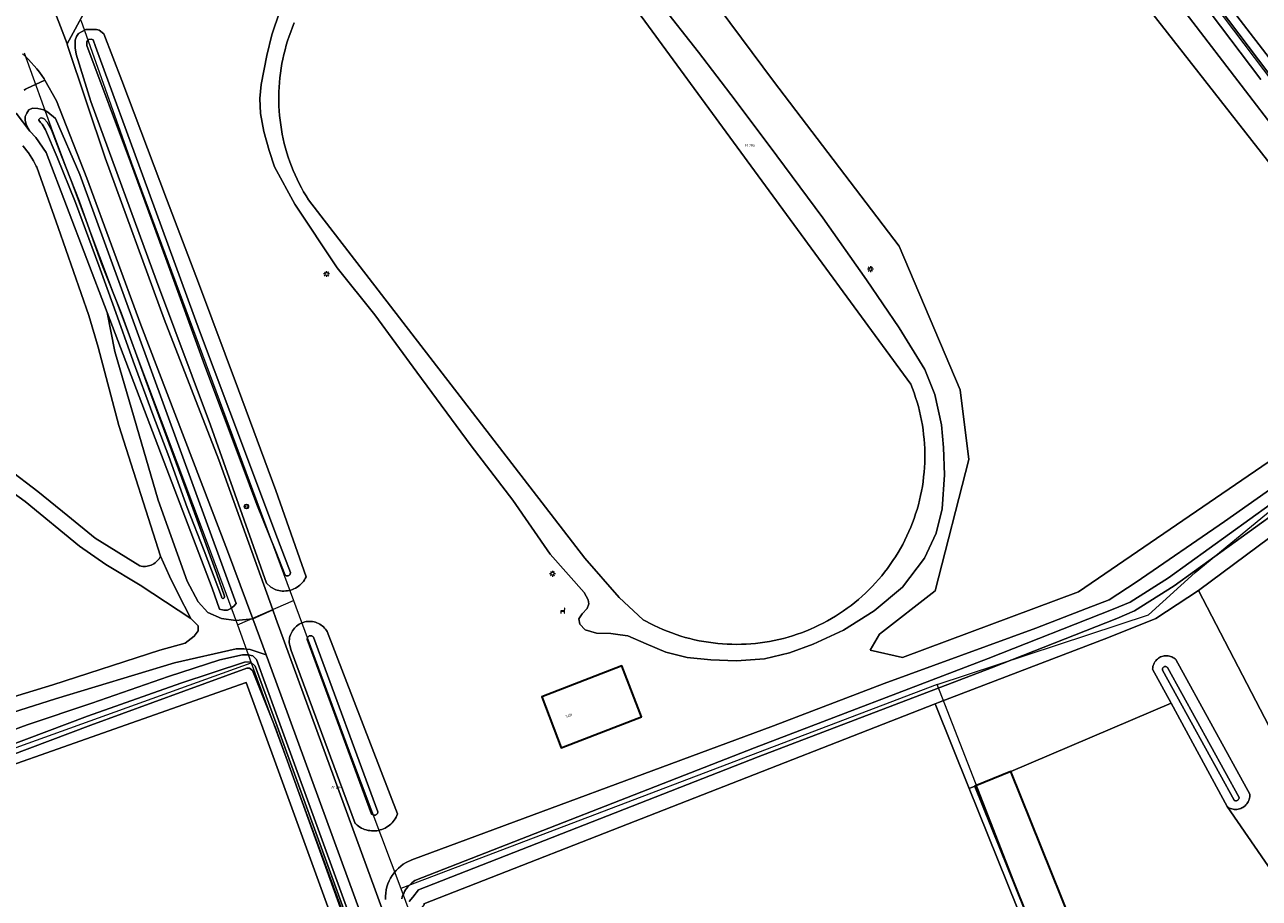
# Model space of a CAD drawing. Header units: metres. Extents: x 250001 to 257773, y 598992 to 609118.
# Tile 148 of 256: x 252966 to 253132, y 600734 to 600852. Entities that reach past the tile are written whole.
import ezdxf
from ezdxf.enums import TextEntityAlignment as Align
from ezdxf.lldxf.tags import DXFTag

# ---------------------------------------------------------------- set-up
doc = ezdxf.new("R2010")
doc.units = ezdxf.units.M
for name, color, linetype, lineweight in [('B-WE-GR-BOS_LOOF-GV', 252, 'Continuous', 13), ('B-WE-GR-BOUWLAND-GV', 252, 'Continuous', 13), ('B-WE-GR-GRAS-GV', 252, 'Continuous', 13), ('B-WE-GR-GROENVOORZIENING-GV', 252, 'Continuous', 18), ('B-WE-IE-MEUBILAIR_WEGMEUBILAIR-S', 7, 'Continuous', 25), ('B-WE-KG-GRENS_PERCEEL-G', 150, 'KG-PERCEEL', 18), ('B-WE-KG-GRENS_PERCEEL-S', 150, 'Continuous', 25), ('B-WE-KL-ET_LS_OV_LICHTMAST-S', 252, 'Continuous', 25), ('B-WE-OG-BEBOUWING-GV', 1, 'Continuous', 35), ('B-WE-OG-BEBOUWING-T18', 7, 'Continuous', 18), ('B-WE-OG-TERREIN_ERF-GV', 7, 'Continuous', 18), ('B-WE-OG-WATER-GV', 252, 'Continuous', 18), ('B-WE-OG-WATER_SLOOT-GV', 252, 'Continuous', 18), ('B-WE-VH-ONVERHARD-GV', 252, 'Continuous', 18), ('B-WE-VH-VERHARDING_GESLOTEN-GV', 252, 'Continuous', 18), ('B-WE-VH-VERHARDING_OPEN-GV', 252, 'Continuous', 18), ('B-WE-VW-VERKEERSTEKEN_BORD-S', 252, 'Continuous', 25), ('B-WE-VW-VERKEERSTEKEN_DRAAGCONSTRUCTIE-S', 252, 'Continuous', 25), ('X-XX-AL-REFERENTIE-G', 7, 'Continuous', 18)]:
    doc.layers.add(name, color=color, linetype=linetype, lineweight=lineweight)
doc.styles.add('NLCS-ISO', font='NLCS-ISO.ttf')
doc.styles.add('NLCS-ISO-ANNOTATIEF-T18', font='NLCS-ISO.ttf', dxfattribs={"height": 1.8})
doc.styles.get("Standard").update_dxf_attribs({"font": 'NLCS-ISO.ttf'})
tags = doc.linetypes.add('KG-PERCEEL', pattern='A,5.5,-2,["P",Standard,S=1.8,R=0,X=-0.5,Y=-0.9],-2,5.5,-2,[5,NLCS.SHX,S=0.75,R=0,X=0,Y=0],-2', length=19).pattern_tags.tags
tags[6] = DXFTag(74, 10)

# ---------------------------------------------------------------- blocks, each defined once
blk = doc.blocks.new('SKG-PERCEELNUMMER-SO')
at = {"style": 'NLCS-ISO', "oblique": 10, "flags": 1}
blk.add_attdef('GEMEENTECODE', text='', height=1.8, dxfattribs=at).set_placement((0, 2.55), align=Align.MIDDLE_CENTER)
at = {"style": 'NLCS-ISO', "oblique": 10}
blk.add_attdef('SECTIE', text='', height=1.8, dxfattribs=at).set_placement((-0.5, 0), align=Align.MIDDLE_RIGHT)
blk.add_attdef('PERCEELNUMMER', text='', height=1.8, dxfattribs=at).set_placement((0.5, 0), align=Align.MIDDLE_LEFT)
blk = doc.blocks.new('BS2021-132-Xref-KAD-20210617')
at = {"layer": 'B-WE-KG-GRENS_PERCEEL-G', "flags": 128}
for points in [[(253231.97, 600865.489), (253159.13, 600811.274), (253077.082, 600919.77)], [(252973.738, 600852.416), (252980.57, 600833.123), (253002.376, 600774.279)], [(252966.114, 600847.997), (252969.922, 600837.427), (252990.898, 600781.696), (252994.824, 600771.01)], [(253089.1, 600762.984), (253117.546, 600772.36), (253123.846, 600778.041), (253134.22, 600786.562), (253156.202, 600802.247), (253163.05, 600806.09)], [(252994.824, 600771.01), (253002.376, 600774.279)], [(253002.376, 600774.279), (253010.21, 600753.142), (253016.829, 600735.494)], [(252994.824, 600771.01), (252996.7, 600765.904)], [(252934.962, 600743.651), (252996.7, 600765.904)], [(252996.7, 600765.904), (253009.406, 600731.312), (253023.726, 600691.69)], [(253089.1, 600762.984), (253016.829, 600735.494)], [(253109.72, 600710), (253089.1, 600762.984)], [(253016.829, 600735.494), (253018.428, 600731.229), (253032.704, 600692.254), (253036.47, 600682.12)]]:
    blk.add_lwpolyline(points, dxfattribs=at)
at = {"layer": 'B-WE-KG-GRENS_PERCEEL-S', "xscale": 0.2, "yscale": 0.2, "zscale": 0.2}
for p, values in [((253063.626, 600835.529), {'PERCEELNUMMER': '196', 'SECTIE': 'M'}), ((253007.965, 600749.135), {'PERCEELNUMMER': '264', 'SECTIE': 'M'})]:
    blk.add_blockref('SKG-PERCEELNUMMER-SO', p, dxfattribs=at).add_auto_attribs(values)
blk = doc.blocks.new('SIE-WEG_VERKEERSBORD-SO')
at = {"color": 0, "linetype": 'ByBlock', "lineweight": 18}
blk.add_lwpolyline([(-1.125, -1.125), (1.125, -1.125), (1.125, 1.125), (-1.125, 1.125)], close=True, dxfattribs=at)
at = {"color": 0, "linetype": 'ByBlock', "lineweight": 18, "style": 'NLCS-ISO'}
blk.add_text('vb', height=1.5, dxfattribs=at).set_placement((0, 0), align=Align.MIDDLE_CENTER)
blk = doc.blocks.new('SIE-WEG_PAAL_VERKEERSBORD-SO')
at = {"color": 0, "linetype": 'ByBlock', "lineweight": 18}
blk.add_circle((0, 0), 1.5, dxfattribs=at)
at = {"color": 0, "linetype": 'ByBlock', "lineweight": 18, "style": 'NLCS-ISO'}
blk.add_text('vb', height=1.5, dxfattribs=at).set_placement((0, 0.13), align=Align.MIDDLE_CENTER)
blk = doc.blocks.new('SKL-ET_OV_LICHTMAST-SO')
at = {"color": 0, "linetype": 'ByBlock', "lineweight": 18}
for points in [[(-1.25, 0), (-2, 0)], [(-1.41, 1.41), (-0.88, 0.88)], [(0, 2), (0, 1.25)], [(0.88, 0.88), (1.41, 1.41)], [(2, 0), (1.25, 0)], [(-1.41, -1.41), (-0.88, -0.88)], [(0, -1.25), (0, -2)], [(0.88, -0.88), (1.41, -1.41)]]:
    blk.add_lwpolyline(points, dxfattribs=at)
blk.add_circle((0, 0), 1, dxfattribs=at)
blk = doc.blocks.new('SIE-WEG_ZITBANK-SO')
at = {"color": 0, "linetype": 'ByBlock', "lineweight": 18}
blk.add_lwpolyline([(-0.91, -1.63), (-0.91, -0.2), (1.09, -0.2), (1.09, -1.63), (1.29, -1.63), (1.29, -0.21), (1.54, 1.78), (1.33, 1.78), (1.11, 0), (-1.11, 0), (-1.11, -1.63)], close=True, dxfattribs=at)
blk = doc.blocks.new('BS2021-132-Xref-BGT-GRIJS-20210617-aangepast')
at = {"layer": 'B-WE-GR-BOS_LOOF-GV', "flags": 128}
blk.add_lwpolyline([(253152.566, 600809.252), (253072.886, 600911.013), (253016.623, 600878.217), (253014.427, 600876.058), (253015.028, 600873.565), (253017.492, 600870.745), (253039.354, 600881.443), (253067.026, 600844.196), (253083.942, 600821.969), (253092.173, 600802.616), (253093.337, 600793.276), (253088.832, 600775.587), (253081.317, 600769.742), (253080.055, 600767.576), (253084.4, 600766.606), (253108.113, 600775.422), (253151.285, 600804.909), (253153.48, 600807.067)], close=True, dxfattribs=at)
for points in [[(252963.939, 600792.015), (252967.925, 600788.966), (252972, 600785.667), (252975.669, 600782.667), (252981.666, 600778.943), (252981.684, 600778.938), (252981.876, 600778.896), (252982.069, 600778.87), (252982.265, 600778.859), (252982.461, 600778.864), (252982.655, 600778.886), (252982.847, 600778.923), (252983.036, 600778.976), (252983.22, 600779.043), (252983.397, 600779.126), (252983.567, 600779.223), (252983.729, 600779.334), (252983.881, 600779.457), (252984.022, 600779.592), (252984.152, 600779.738), (252984.27, 600779.895), (252984.374, 600780.06), (252984.465, 600780.234), (252978.836, 600797.826), (252976.07, 600808.367), (252974.792, 600812.617), (252970.7, 600824.506), (252967.8, 600832.587), (252967.734, 600832.733), (252967.552, 600833.105), (252967.356, 600833.469), (252967.147, 600833.826), (252966.924, 600834.175), (252966.687, 600834.514), (252966.437, 600834.845), (252966.175, 600835.165), (252965.901, 600835.475)], [(252958.858, 600759.563), (252969.948, 600762.913), (252984.381, 600767.572), (252987.773, 600768.522), (252988.997, 600769.483), (252989.524, 600770.181), (252989.553, 600770.884), (252988.541, 600771.867), (252981.712, 600776.345), (252977.089, 600779.105), (252973.551, 600781.583), (252966.236, 600787.607), (252960.379, 600791.783)], [(253156.923, 600712.826), (253124.304, 600775.608), (253118.544, 600771.843), (253112.151, 600769.296), (253089.269, 600760.541), (253088.799, 600760.357), (253093.393, 600748.956), (253094.17, 600749.299), (253099.02, 600751.249), (253120.587, 600760.458), (253118.109, 600765.033), (253118.121, 600765.204), (253118.149, 600765.374), (253118.193, 600765.54), (253118.252, 600765.702), (253118.326, 600765.857), (253118.413, 600766.005), (253118.515, 600766.144), (253118.628, 600766.273), (253118.753, 600766.391), (253118.889, 600766.497), (253119.034, 600766.589), (253119.187, 600766.668), (253119.346, 600766.732), (253119.511, 600766.782), (253119.679, 600766.815), (253119.85, 600766.833), (253120.022, 600766.835), (253120.194, 600766.821), (253120.363, 600766.791), (253120.529, 600766.745), (253120.69, 600766.685), (253120.844, 600766.609), (253120.991, 600766.52), (253121.129, 600766.417), (253121.23, 600766.328), (253131.183, 600748.204), (253131.188, 600748.029), (253131.178, 600747.855), (253131.152, 600747.682), (253131.11, 600747.512), (253131.053, 600747.347), (253130.981, 600747.188), (253130.894, 600747.036), (253130.795, 600746.892), (253130.682, 600746.758), (253130.558, 600746.635), (253130.423, 600746.524), (253130.278, 600746.426), (253130.125, 600746.341), (253129.965, 600746.271), (253129.799, 600746.215), (253129.629, 600746.175), (253129.456, 600746.151), (253129.281, 600746.142), (253129.106, 600746.15), (253128.933, 600746.173), (253128.763, 600746.212), (253128.597, 600746.267), (253128.436, 600746.337), (253128.283, 600746.421), (253128.136, 600746.52), (253142.483, 600725.778)]]:
    blk.add_lwpolyline(points, dxfattribs=at)
at = {"layer": 'B-WE-GR-BOUWLAND-GV', "flags": 128}
blk.add_lwpolyline([(253141.671, 600966.316), (253132.06, 600960.133), (253119.916, 600952.303), (253108.819, 600945.162), (253095.783, 600936.81), (253084.579, 600929.668), (253075.755, 600923.609), (253077.777, 600921.161), (253079.587, 600918.97), (253079.791, 600918.699), (253118.323, 600867.454), (253160.415, 600812.78)], dxfattribs=at)
at = {"layer": 'B-WE-GR-GRAS-GV', "flags": 128}
for points in [[(253217.251, 600728.96), (253162.535, 600804.018), (253124.304, 600775.608), (253156.923, 600712.826), (253156.753, 600712.191), (253158.618, 600711.49), (253170.048, 600714.442), (253181.789, 600717.238), (253201.228, 600723.143), (253217.828, 600728.126)], [(253093.393, 600748.956), (253088.799, 600760.357), (253019.933, 600733.442), (253019.962, 600733.36), (253019.636, 600732.884), (253019.826, 600731.177), (253034.835, 600689.343), (253036.828, 600684.951), (253037.792, 600682.827), (253056.617, 600690.134), (253108.915, 600710.433)]]:
    blk.add_lwpolyline(points, close=True, dxfattribs=at)
blk.add_lwpolyline([(252990.647, 600671.638), (252988.316, 600677.925), (252985.026, 600676.729), (252984.545, 600678.123), (252984.11, 600679.861), (252983.674, 600682.608), (252986.649, 600683.5), (252984.057, 600691.737), (252976.492, 600715.17), (253004.847, 600723.634), (253007.003, 600717.284), (253010.013, 600718.102), (253012.208, 600718.699), (253000, 600752.289), (252996.026, 600763.224), (252938.169, 600742.884), (252937.79, 600742.246), (252937.623, 600738.677), (252937.428, 600715.888), (252937.178, 600690.651), (252936.644, 600654.763)], dxfattribs=at)
at = {"layer": 'B-WE-GR-GROENVOORZIENING-GV', "flags": 128}
for points in [[(252967.013, 600861.949), (252971.872, 600849.208), (252974.375, 600853.734)], [(252974.375, 600853.734), (252971.872, 600849.208), (252971.957, 600848.986), (252977.018, 600833.87), (252984.969, 600812.133), (252992.31, 600793.211), (252999.581, 600773.034), (253000, 600771.872), (253013.399, 600735.309), (253030.555, 600688.165)], [(253014.766, 600734.041), (253014.766, 600734.467), (253014.8, 600734.891), (253014.867, 600735.312), (253014.966, 600735.726), (253015.098, 600736.131), (253015.261, 600736.524), (253015.454, 600736.904), (253015.677, 600737.267), (253015.927, 600737.611), (253016.203, 600737.936), (253016.504, 600738.237), (253016.828, 600738.514), (253017.172, 600738.764), (253017.535, 600738.987), (253018.307, 600739.345), (253067.017, 600757.386), (253081.922, 600763.079), (253102.372, 600770.538), (253109.215, 600773.18), (253112.247, 600774.345), (253115.902, 600776.755), (253127.8, 600784.915), (253155.717, 600804.579)], [(253141.715, 600828.423), (253105.344, 600875.852)], [(253051.788, 600854.618), (253056.952, 600848.084), (253061.87, 600841.647), (253067.496, 600834.148), (253073.665, 600825.767), (253079.57, 600817.423), (253083.961, 600810.996), (253087.405, 600805.384), (253088.763, 600801.983), (253089.647, 600797.905), (253089.925, 600794.85), (253090.091, 600791.205), (253089.748, 600786.619), (253088.936, 600783.322), (253087.354, 600779.99), (253084.405, 600776.067), (253080.611, 600772.878), (253076.483, 600770.271), (253072.383, 600768.394), (253069.182, 600767.222), (253065.812, 600766.411), (253062.068, 600766.142), (253058.6, 600766.302), (253055.413, 600766.59), (253052.542, 600767.308), (253049.867, 600768.436), (253047.416, 600769.507), (253046.38, 600769.65), (253045.141, 600769.81), (253043.195, 600769.877), (253041.667, 600770.336), (253040.964, 600771.093), (253040.829, 600771.82), (253041.243, 600772.476), (253041.939, 600773.218), (253042.151, 600773.83), (253042.08, 600774.376), (253041.516, 600775.339), (253036.944, 600780.526), (253031.931, 600787.772), (253026.328, 600795.109), (253018.977, 600804.988), (253013.326, 600812.709), (253008.248, 600819.042), (253002.541, 600827.634), (252999.836, 600832.672), (252999.108, 600834.868), (252998.373, 600837.428), (252997.945, 600839.853), (252997.828, 600841.836), (252998.037, 600843.745), (252998.778, 600847.649), (252999.477, 600850.438), (253000.535, 600853.598)], [(253000.535, 600853.598), (252999.477, 600850.438), (252998.778, 600847.649), (252998.037, 600843.745), (252997.828, 600841.836), (252997.945, 600839.853), (252998.373, 600837.428), (252999.108, 600834.868), (252999.836, 600832.672), (253002.541, 600827.634), (253008.248, 600819.042), (253013.326, 600812.709), (253018.977, 600804.988), (253026.328, 600795.109), (253031.931, 600787.772), (253036.944, 600780.526), (253041.516, 600775.339), (253042.08, 600774.376), (253042.151, 600773.83), (253041.939, 600773.218), (253041.243, 600772.476), (253040.829, 600771.82), (253040.964, 600771.093), (253041.667, 600770.336), (253043.195, 600769.877), (253045.141, 600769.81), (253046.38, 600769.65), (253047.416, 600769.507), (253049.867, 600768.436), (253052.542, 600767.308), (253055.413, 600766.59), (253058.6, 600766.302), (253062.068, 600766.142), (253065.812, 600766.411), (253069.182, 600767.222), (253072.383, 600768.394), (253076.483, 600770.271), (253080.611, 600772.878), (253084.405, 600776.067), (253087.354, 600779.99), (253088.936, 600783.322), (253089.748, 600786.619), (253090.091, 600791.205), (253089.925, 600794.85), (253089.647, 600797.905), (253088.763, 600801.983), (253087.405, 600805.384), (253083.961, 600810.996), (253079.57, 600817.423), (253073.665, 600825.767), (253067.496, 600834.148), (253061.87, 600841.647), (253056.952, 600848.084), (253051.788, 600854.618)], [(253045.408, 600858.169), (253085.526, 600803.398), (253085.76, 600802.806), (253085.979, 600802.207), (253086.184, 600801.603), (253086.373, 600800.994), (253086.547, 600800.381), (253086.705, 600799.763), (253086.848, 600799.142), (253086.975, 600798.517), (253087.086, 600797.89), (253087.182, 600797.259), (253087.261, 600796.627), (253087.325, 600795.993), (253087.373, 600795.357), (253087.405, 600794.72), (253087.421, 600794.083), (253087.421, 600793.446), (253087.405, 600792.808), (253087.373, 600792.172), (253087.325, 600791.536), (253087.261, 600790.902), (253087.181, 600790.269), (253087.085, 600789.639), (253086.974, 600789.011), (253086.847, 600788.387), (253086.704, 600787.765), (253086.546, 600787.148), (253086.372, 600786.534), (253086.183, 600785.926), (253085.978, 600785.322), (253085.759, 600784.723), (253085.525, 600784.13), (253085.275, 600783.543), (253085.011, 600782.963), (253084.733, 600782.39), (253084.44, 600781.823), (253084.134, 600781.264), (253083.813, 600780.714), (253083.479, 600780.171), (253083.131, 600779.637), (253082.769, 600779.111), (253082.395, 600778.595), (253082.008, 600778.089), (253081.608, 600777.592), (253081.196, 600777.106), (253080.772, 600776.63), (253080.336, 600776.165), (253079.889, 600775.711), (253079.43, 600775.268), (253078.96, 600774.837), (253078.48, 600774.418), (253077.989, 600774.011), (253077.488, 600773.616), (253076.978, 600773.235), (253076.458, 600772.866), (253075.929, 600772.51), (253075.391, 600772.168), (253074.845, 600771.839), (253074.291, 600771.524), (253073.729, 600771.223), (253073.159, 600770.937), (253072.583, 600770.664), (253072, 600770.407), (253071.41, 600770.164), (253070.815, 600769.935), (253070.214, 600769.722), (253069.608, 600769.524), (253068.997, 600769.341), (253068.382, 600769.174), (253067.763, 600769.022), (253067.141, 600768.886), (253066.514, 600768.765), (253065.886, 600768.661), (253065.255, 600768.571), (253064.621, 600768.498), (253063.986, 600768.441), (253063.35, 600768.4), (253062.713, 600768.374), (253062.076, 600768.365), (253061.438, 600768.372), (253060.801, 600768.394), (253060.165, 600768.433), (253059.53, 600768.488), (253058.896, 600768.558), (253058.264, 600768.644), (253057.635, 600768.747), (253057.009, 600768.865), (253056.385, 600768.998), (253055.766, 600769.148), (253055.15, 600769.312), (253054.538, 600769.492), (253053.931, 600769.688), (253053.33, 600769.898), (253052.734, 600770.124), (253052.143, 600770.365), (253051.559, 600770.62), (253050.981, 600770.89), (253050.411, 600771.174), (253049.848, 600771.473), (253049.488, 600771.673), (253046.248, 600774.655), (253041.628, 600779.982), (253004.409, 600828.196), (253004.072, 600828.738), (253003.748, 600829.288), (253003.438, 600829.846), (253003.143, 600830.411), (253002.862, 600830.984), (253002.595, 600831.563), (253002.343, 600832.149), (253002.105, 600832.742), (253001.883, 600833.339), (253001.675, 600833.943), (253001.483, 600834.551), (253001.306, 600835.164), (253001.144, 600835.781), (253000.999, 600836.402), (253000.868, 600837.027), (253000.753, 600837.655), (253000.655, 600838.285), (253000.571, 600838.918), (253000.504, 600839.552), (253000.453, 600840.188), (253000.418, 600840.825), (253000.398, 600841.463), (253000.395, 600842.101), (253000.408, 600842.738), (253000.437, 600843.376), (253000.481, 600844.012), (253000.542, 600844.648), (253000.618, 600845.281), (253000.711, 600845.912), (253000.819, 600846.541), (253000.943, 600847.167), (253001.082, 600847.789), (253001.238, 600848.408), (253001.408, 600849.023), (253001.594, 600849.633), (253001.795, 600850.239), (253002.012, 600850.839), (253002.243, 600851.433), (253002.489, 600852.022)], [(253002.489, 600852.022), (253002.243, 600851.433), (253002.012, 600850.839), (253001.795, 600850.239), (253001.594, 600849.633), (253001.408, 600849.023), (253001.238, 600848.408), (253001.082, 600847.789), (253000.943, 600847.167), (253000.819, 600846.541), (253000.711, 600845.912), (253000.618, 600845.281), (253000.542, 600844.648), (253000.481, 600844.012), (253000.437, 600843.376), (253000.408, 600842.738), (253000.395, 600842.101), (253000.398, 600841.463), (253000.418, 600840.825), (253000.453, 600840.188), (253000.504, 600839.552), (253000.571, 600838.918), (253000.655, 600838.285), (253000.753, 600837.655), (253000.868, 600837.027), (253000.999, 600836.402), (253001.144, 600835.781), (253001.306, 600835.164), (253001.483, 600834.551), (253001.675, 600833.943), (253001.883, 600833.339), (253002.105, 600832.742), (253002.343, 600832.149), (253002.595, 600831.563), (253002.862, 600830.984), (253003.143, 600830.411), (253003.438, 600829.846), (253003.748, 600829.288), (253004.072, 600828.738), (253004.409, 600828.196), (253041.628, 600779.982), (253046.248, 600774.655), (253049.488, 600771.673), (253049.848, 600771.473), (253050.411, 600771.174), (253050.981, 600770.89), (253051.559, 600770.62), (253052.143, 600770.365), (253052.734, 600770.124), (253053.33, 600769.898), (253053.931, 600769.688), (253054.538, 600769.492), (253055.15, 600769.312), (253055.766, 600769.148), (253056.385, 600768.998), (253057.009, 600768.865), (253057.635, 600768.747), (253058.264, 600768.644), (253058.896, 600768.558), (253059.53, 600768.488), (253060.165, 600768.433), (253060.801, 600768.394), (253061.438, 600768.372), (253062.076, 600768.365), (253062.713, 600768.374), (253063.35, 600768.4), (253063.986, 600768.441), (253064.621, 600768.498), (253065.255, 600768.571), (253065.886, 600768.661), (253066.514, 600768.765), (253067.141, 600768.886), (253067.763, 600769.022), (253068.382, 600769.174), (253068.997, 600769.341), (253069.608, 600769.524), (253070.214, 600769.722), (253070.815, 600769.935), (253071.41, 600770.164), (253072, 600770.407), (253072.583, 600770.664), (253073.159, 600770.937), (253073.729, 600771.223), (253074.291, 600771.524), (253074.845, 600771.839), (253075.391, 600772.168), (253075.929, 600772.51), (253076.458, 600772.866), (253076.978, 600773.235), (253077.488, 600773.616), (253077.989, 600774.011), (253078.48, 600774.418), (253078.96, 600774.837), (253079.43, 600775.268), (253079.889, 600775.711), (253080.336, 600776.165), (253080.772, 600776.63), (253081.196, 600777.106), (253081.608, 600777.592), (253082.008, 600778.089), (253082.395, 600778.595), (253082.769, 600779.111), (253083.131, 600779.637), (253083.479, 600780.171), (253083.813, 600780.714), (253084.134, 600781.264), (253084.44, 600781.823), (253084.733, 600782.39), (253085.011, 600782.963), (253085.275, 600783.543), (253085.525, 600784.13), (253085.759, 600784.723), (253085.978, 600785.322), (253086.183, 600785.926), (253086.372, 600786.534), (253086.546, 600787.148), (253086.704, 600787.765), (253086.847, 600788.387), (253086.974, 600789.011), (253087.085, 600789.639), (253087.181, 600790.269), (253087.261, 600790.902), (253087.325, 600791.536), (253087.373, 600792.172), (253087.405, 600792.808), (253087.421, 600793.446), (253087.421, 600794.083), (253087.405, 600794.72), (253087.373, 600795.357), (253087.325, 600795.993), (253087.261, 600796.627), (253087.182, 600797.259), (253087.086, 600797.89), (253086.975, 600798.517), (253086.848, 600799.142), (253086.705, 600799.763), (253086.547, 600800.381), (253086.373, 600800.994), (253086.184, 600801.603), (253085.979, 600802.207), (253085.76, 600802.806), (253085.526, 600803.398), (253045.408, 600858.169)], [(252965.901, 600835.475), (252966.175, 600835.165), (252966.437, 600834.845), (252966.687, 600834.514), (252966.924, 600834.175), (252967.147, 600833.826), (252967.356, 600833.469), (252967.552, 600833.105), (252967.734, 600832.733), (252967.8, 600832.587), (252970.7, 600824.506), (252974.792, 600812.617), (252976.07, 600808.367), (252978.836, 600797.826), (252984.465, 600780.234), (252985.7, 600777.558), (252986.791, 600775.271), (252988.541, 600771.867), (252989.553, 600770.884), (252989.524, 600770.181), (252988.997, 600769.483), (252987.773, 600768.522), (252984.381, 600767.572), (252969.948, 600762.913), (252958.858, 600759.563)], [(252951.04, 600754.937), (252970.336, 600761.05), (252986.335, 600765.9), (252994.67, 600767.755), (252995.712, 600767.746), (252996.55, 600767.671), (252998.69, 600766.939), (252996.884, 600771.824), (252994.602, 600771.601), (252992.677, 600771.844), (252990.848, 600772.676), (252989.523, 600774.115), (252988.074, 600776.893), (252984.155, 600787.784), (252978.32, 600807.803), (252977.282, 600813.056), (252969.084, 600834.6), (252967.685, 600836.584), (252966.854, 600837.475), (252965.038, 600839.893)], [(252966.104, 600842.987), (252966.282, 600843.112), (252966.45, 600843.213), (252968.902, 600844.312), (252968.807, 600844.483), (252968.483, 600844.942), (252968.147, 600845.392), (252967.798, 600845.831), (252967.436, 600846.261), (252967.063, 600846.68), (252966.677, 600847.088), (252966.28, 600847.486), (252965.872, 600847.871)], [(252965.038, 600839.893), (252966.854, 600837.475), (252966.385, 600838.34), (252966.231, 600838.92), (252966.236, 600839.418), (252966.444, 600839.881), (252966.719, 600840.309), (252967.231, 600840.532), (252967.934, 600840.526), (252968.759, 600840.315), (252969.312, 600840.015), (252970.303, 600839.176), (252973.603, 600831.609), (252994.637, 600773.866), (252994.327, 600773.507), (252993.927, 600773.181), (252993.472, 600772.97), (252993.008, 600772.963), (252992.431, 600773.115), (252991.414, 600775.913), (252977.282, 600813.056), (252978.32, 600807.803), (252984.155, 600787.784), (252988.074, 600776.893), (252989.523, 600774.115), (252990.848, 600772.676), (252992.677, 600771.844), (252994.602, 600771.601), (252996.884, 600771.824), (252993.509, 600780.95), (252981.804, 600811.393), (252974.539, 600831.131), (252970.459, 600841.523), (252968.902, 600844.312), (252966.45, 600843.213), (252966.282, 600843.112), (252966.104, 600842.987)], [(252958.702, 600754.676), (252966.49, 600757.545), (252975.219, 600760.451), (252985.552, 600764.057), (252992.473, 600766.264), (252995.516, 600766.952), (252996.264, 600766.946), (252996.909, 600766.804), (252997.388, 600766.314), (253000, 600759.143), (253014.456, 600719.458), (253015.894, 600719.924), (253010.66, 600734.308), (253000, 600763.396), (252998.69, 600766.939), (252996.55, 600767.671), (252995.712, 600767.746), (252994.67, 600767.755), (252986.335, 600765.9), (252970.336, 600761.05), (252951.04, 600754.937)]]:
    blk.add_lwpolyline(points, dxfattribs=at)
for points in [[(253152.566, 600809.252), (253153.48, 600807.067), (253151.285, 600804.909), (253108.113, 600775.422), (253084.4, 600766.606), (253080.055, 600767.576), (253081.317, 600769.742), (253088.832, 600775.587), (253093.337, 600793.276), (253092.173, 600802.616), (253083.942, 600821.969), (253067.026, 600844.196), (253039.354, 600881.443), (253017.492, 600870.745), (253015.028, 600873.565), (253014.427, 600876.058), (253016.623, 600878.217), (253072.886, 600911.013)], [(252979.279, 600844.253), (252985.286, 600828.358), (252989.563, 600817.045), (252994.971, 600802.639), (253000, 600789.098), (253004.082, 600777.44), (253003.973, 600777.234), (253003.85, 600777.037), (253003.713, 600776.848), (253003.564, 600776.669), (253003.403, 600776.501), (253003.231, 600776.345), (253003.048, 600776.2), (253002.856, 600776.068), (253002.656, 600775.95), (253002.448, 600775.846), (253002.233, 600775.757), (253002.012, 600775.682), (253001.787, 600775.623), (253001.558, 600775.579), (253001.327, 600775.552), (253001.095, 600775.54), (253000.862, 600775.544), (253000.63, 600775.564), (253000.4, 600775.6), (253000.173, 600775.652), (253000, 600775.704), (252999.315, 600776.067), (252998.743, 600776.587), (252991.21, 600797.891), (252983.915, 600817.3), (252975.095, 600841.456), (252973.121, 600847.83), (252972.959, 600848.67), (252972.951, 600849.147), (252972.99, 600849.69), (252973.142, 600850.188), (252973.44, 600850.582), (252974.396, 600851.152), (252975.825, 600851.128), (252976.198, 600851.068), (252976.817, 600850.564)], [(253016.405, 600745.533), (253016.315, 600745.315), (253016.211, 600745.103), (253016.093, 600744.898), (253015.962, 600744.702), (253015.817, 600744.515), (253015.66, 600744.339), (253015.492, 600744.173), (253015.312, 600744.02), (253015.123, 600743.878), (253014.924, 600743.751), (253014.718, 600743.636), (253014.504, 600743.536), (253014.283, 600743.451), (253014.058, 600743.381), (253013.828, 600743.326), (253013.595, 600743.286), (253013.36, 600743.263), (253013.124, 600743.256), (253012.888, 600743.264), (253012.653, 600743.289), (253012.42, 600743.33), (253012.191, 600743.386), (253011.966, 600743.457), (253011.746, 600743.544), (253011.533, 600743.645), (253011.327, 600743.76), (253011.129, 600743.889), (253010.94, 600744.032), (253010.762, 600744.186), (253010.672, 600744.273), (253002.082, 600767.542), (253001.867, 600768.198), (253001.834, 600768.405), (253001.817, 600768.613), (253001.816, 600768.821), (253001.831, 600769.03), (253001.861, 600769.236), (253001.908, 600769.44), (253001.97, 600769.639), (253002.047, 600769.834), (253002.138, 600770.021), (253002.244, 600770.201), (253002.363, 600770.373), (253002.495, 600770.535), (253002.639, 600770.686), (253002.794, 600770.826), (253002.959, 600770.954), (253003.134, 600771.068), (253003.317, 600771.169), (253003.507, 600771.256), (253003.703, 600771.327), (253003.904, 600771.384), (253004.109, 600771.425), (253004.316, 600771.45), (253004.524, 600771.459), (253004.733, 600771.453), (253004.941, 600771.43), (253005.146, 600771.391), (253005.348, 600771.337), (253005.545, 600771.268), (253005.736, 600771.184), (253005.92, 600771.085), (253006.096, 600770.973), (253006.263, 600770.847), (253006.42, 600770.709), (253006.565, 600770.56), (253006.699, 600770.4), (253006.82, 600770.229), (253006.896, 600770.107)], [(253049.241, 600758.628), (253038.451, 600754.455), (253035.815, 600761.308), (253046.593, 600765.476)]]:
    blk.add_lwpolyline(points, close=True, dxfattribs=at)
at = {"layer": 'B-WE-OG-BEBOUWING-GV', "flags": 128}
for points in [[(253049.241, 600758.628), (253046.593, 600765.476), (253035.815, 600761.308), (253038.451, 600754.455)], [(253111.25, 600720.83), (253099.02, 600751.249), (253094.17, 600749.299), (253106.4, 600718.88), (253109.26, 600711.78), (253110.03, 600712.09), (253112.28, 600706.5), (253118.22, 600708.73), (253125.8, 600688.51), (253127.85, 600689.26), (253129.81, 600683.93), (253141, 600688.11), (253138.93, 600693.72), (253138.8, 600693.67), (253136.99, 600698.6), (253137.98, 600698.97), (253132.24, 600714.54), (253120.02, 600709.63), (253118.52, 600713.37), (253114.84, 600711.89)]]:
    blk.add_lwpolyline(points, close=True, dxfattribs=at)
at = {"layer": 'B-WE-OG-TERREIN_ERF-GV', "flags": 128}
for points in [[(253142.483, 600725.778), (253128.136, 600746.52), (253120.587, 600760.458), (253099.02, 600751.249), (253111.25, 600720.83), (253114.84, 600711.89), (253118.52, 600713.37), (253120.02, 600709.63), (253132.24, 600714.54), (253137.98, 600698.97)], [(253106.4, 600718.88), (253094.17, 600749.299), (253093.393, 600748.956), (253108.915, 600710.433)]]:
    blk.add_lwpolyline(points, dxfattribs=at)
at = {"layer": 'B-WE-OG-WATER-GV', "flags": 128}
for points in [[(253133.773, 600845.207), (253079.033, 600917.597), (253078.952, 600917.664), (253078.863, 600917.717), (253078.766, 600917.756), (253078.665, 600917.779), (253078.561, 600917.787), (253078.457, 600917.779), (253078.356, 600917.755), (253078.259, 600917.716), (253078.17, 600917.662), (253078.09, 600917.596), (253078.021, 600917.518), (253077.964, 600917.43), (253077.922, 600917.335), (253077.895, 600917.234), (253077.883, 600917.131), (253077.888, 600917.027), (253077.908, 600916.925), (253077.944, 600916.827), (253077.963, 600916.788), (253132.699, 600844.403)], [(253136.669, 600789.159), (253120.252, 600777.328), (253115.068, 600774.068), (253112.778, 600773.097), (253095.931, 600766.449), (253064.483, 600754.448), (253018.736, 600736.577), (253018.523, 600736.43), (253018.32, 600736.271), (253018.127, 600736.099), (253017.945, 600735.915), (253017.775, 600735.721), (253017.617, 600735.516), (253017.473, 600735.302), (253017.341, 600735.08), (253017.224, 600734.85), (253017.122, 600734.613), (253017.034, 600734.37), (253016.961, 600734.122)], [(253017.98, 600733.74), (253018.452, 600734.358), (253019.219, 600735.339), (253064.962, 600753.208), (253096.412, 600765.209), (253113.282, 600771.866), (253115.685, 600772.885), (253120.995, 600776.225), (253137.443, 600788.078)], [(252958.596, 600751.302), (252975.082, 600757.474), (252987.6, 600762.081), (252996.115, 600765.148), (252996.466, 600765.145), (252996.871, 600764.835), (253000, 600756.977), (253013.256, 600720.31), (253013.411, 600720.309), (253013.645, 600720.346), (253000, 600757.855), (252997.225, 600765.447), (252996.595, 600765.996), (252995.793, 600765.974), (252987.193, 600763.15), (252974.63, 600758.693), (252958.163, 600752.528)]]:
    blk.add_lwpolyline(points, dxfattribs=at)
for points in [[(252975.396, 600849.744), (252975.125, 600849.836), (252974.751, 600849.806), (252974.555, 600849.49), (252974.528, 600848.992), (252980.434, 600833.278), (252985.197, 600820.306), (252990.456, 600805.868), (252995.453, 600792.509), (252997.425, 600787.188), (253000, 600780.865), (253001.195, 600777.751), (253001.206, 600777.738), (253001.266, 600777.681), (253001.336, 600777.635), (253001.414, 600777.604), (253001.496, 600777.589), (253001.579, 600777.589), (253001.661, 600777.605), (253001.739, 600777.637), (253001.809, 600777.682), (253001.869, 600777.74), (253001.917, 600777.808), (253001.951, 600777.885), (253001.97, 600777.966), (253001.973, 600778.05), (253000, 600783.19), (252995.776, 600794.444), (252989.737, 600810.589), (252982.24, 600831.076), (252975.728, 600848.834)], [(252968.788, 600839.109), (252968.483, 600839.236), (252968.267, 600839.181), (252968.096, 600839.035), (252968.095, 600838.933), (252968.285, 600838.603), (252968.51, 600838.374), (252968.991, 600837.645), (252970.569, 600833.971), (252972.998, 600827.853), (252976.167, 600819.382), (252978.226, 600813.653), (252980.783, 600806.491), (252983.43, 600799.328), (252985.591, 600793.643), (252988.06, 600786.788), (252990.345, 600780.954), (252992.673, 600774.82), (252992.668, 600774.762), (252992.679, 600774.705), (252992.705, 600774.653), (252992.744, 600774.61), (252992.793, 600774.58), (252992.849, 600774.564), (252992.907, 600774.563), (252992.962, 600774.579), (252993.012, 600774.609), (252993.051, 600774.652), (252993.078, 600774.703), (252993.089, 600774.76), (252993.085, 600774.818), (252993.077, 600774.843), (252992.063, 600777.8), (252987.977, 600789.033), (252982.538, 600803.733), (252979.15, 600812.976), (252976.521, 600819.628), (252973.499, 600828.086), (252971.192, 600834.011), (252969.795, 600837.615), (252969.215, 600838.652)], [(253004.751, 600769.534), (253004.665, 600769.537), (253004.581, 600769.524), (253004.5, 600769.496), (253004.426, 600769.453), (253004.361, 600769.397), (253004.307, 600769.33), (253004.267, 600769.254), (253004.242, 600769.172), (253004.232, 600769.087), (253004.238, 600769.002), (253012.901, 600745.524), (253012.922, 600745.501), (253012.989, 600745.444), (253013.065, 600745.4), (253013.147, 600745.37), (253013.234, 600745.356), (253013.321, 600745.358), (253013.407, 600745.376), (253013.489, 600745.409), (253013.562, 600745.456), (253013.626, 600745.516), (253013.679, 600745.587), (253013.717, 600745.665), (253013.741, 600745.75), (253013.749, 600745.837), (253005.086, 600769.315), (253005.045, 600769.373), (253004.984, 600769.433), (253004.913, 600769.481), (253004.834, 600769.515)], [(253119.885, 600765.373), (253119.805, 600765.38), (253119.726, 600765.37), (253119.65, 600765.345), (253119.581, 600765.305), (253119.521, 600765.252), (253119.473, 600765.189), (253119.438, 600765.117), (253119.418, 600765.039), (253119.414, 600764.959), (253119.426, 600764.88), (253129.073, 600747.381), (253129.094, 600747.369), (253129.17, 600747.334), (253129.252, 600747.315), (253129.335, 600747.312), (253129.418, 600747.324), (253129.497, 600747.352), (253129.57, 600747.394), (253129.632, 600747.45), (253129.684, 600747.516), (253129.722, 600747.591), (253129.744, 600747.672), (253129.751, 600747.755), (253120.104, 600765.254), (253120.095, 600765.264), (253120.033, 600765.314), (253119.962, 600765.351)]]:
    blk.add_lwpolyline(points, close=True, dxfattribs=at)
at = {"layer": 'B-WE-OG-WATER_SLOOT-GV', "flags": 128}
for points in [[(253105.344, 600875.852), (253141.715, 600828.423)], [(253160.415, 600812.78), (253118.323, 600867.454)], [(253132.699, 600844.403), (253077.963, 600916.788), (253077.944, 600916.827), (253077.908, 600916.925), (253077.888, 600917.027), (253077.883, 600917.131), (253077.895, 600917.234), (253077.922, 600917.335), (253077.964, 600917.43), (253078.021, 600917.518), (253078.09, 600917.596), (253078.17, 600917.662), (253078.259, 600917.716), (253078.356, 600917.755), (253078.457, 600917.779), (253078.561, 600917.787), (253078.665, 600917.779), (253078.766, 600917.756), (253078.863, 600917.717), (253078.952, 600917.664), (253079.033, 600917.597), (253133.773, 600845.207)], [(253155.717, 600804.579), (253127.8, 600784.915), (253115.902, 600776.755), (253112.247, 600774.345), (253109.215, 600773.18), (253102.372, 600770.538), (253081.922, 600763.079), (253067.017, 600757.386), (253018.307, 600739.345), (253017.535, 600738.987), (253017.172, 600738.764), (253016.828, 600738.514), (253016.504, 600738.237), (253016.203, 600737.936), (253015.927, 600737.611), (253015.677, 600737.267), (253015.454, 600736.904), (253015.261, 600736.524), (253015.098, 600736.131), (253014.966, 600735.726), (253014.867, 600735.312), (253014.8, 600734.891), (253014.766, 600734.467), (253014.766, 600734.041)], [(253019.933, 600733.442), (253088.799, 600760.357), (253089.269, 600760.541), (253112.151, 600769.296), (253118.544, 600771.843), (253124.304, 600775.608), (253162.535, 600804.018)], [(253137.443, 600788.078), (253120.995, 600776.225), (253115.685, 600772.885), (253113.282, 600771.866), (253096.412, 600765.209), (253064.962, 600753.208), (253019.219, 600735.339), (253018.452, 600734.358), (253017.98, 600733.74)], [(253016.961, 600734.122), (253017.034, 600734.37), (253017.122, 600734.613), (253017.224, 600734.85), (253017.341, 600735.08), (253017.473, 600735.302), (253017.617, 600735.516), (253017.775, 600735.721), (253017.945, 600735.915), (253018.127, 600736.099), (253018.32, 600736.271), (253018.523, 600736.43), (253018.736, 600736.577), (253064.483, 600754.448), (253095.931, 600766.449), (253112.778, 600773.097), (253115.068, 600774.068), (253120.252, 600777.328), (253136.669, 600789.159)], [(252938.169, 600742.884), (252996.026, 600763.224), (253000, 600752.289), (253012.208, 600718.699), (253014.456, 600719.458), (253000, 600759.143), (252997.388, 600766.314), (252996.909, 600766.804), (252996.264, 600766.946), (252995.516, 600766.952), (252992.473, 600766.264), (252985.552, 600764.057), (252975.219, 600760.451), (252966.49, 600757.545), (252958.702, 600754.676)], [(252958.163, 600752.528), (252974.63, 600758.693), (252987.193, 600763.15), (252995.793, 600765.974), (252996.595, 600765.996), (252997.225, 600765.447), (253000, 600757.855), (253013.645, 600720.346), (253013.411, 600720.309), (253013.256, 600720.31), (253000, 600756.977), (252996.871, 600764.835), (252996.466, 600765.145), (252996.115, 600765.148), (252987.6, 600762.081), (252975.082, 600757.474), (252958.596, 600751.302)]]:
    blk.add_lwpolyline(points, dxfattribs=at)
for points in [[(252975.825, 600851.128), (252974.396, 600851.152), (252973.44, 600850.582), (252973.142, 600850.188), (252972.99, 600849.69), (252972.951, 600849.147), (252972.959, 600848.67), (252973.121, 600847.83), (252975.095, 600841.456), (252983.915, 600817.3), (252991.21, 600797.891), (252998.743, 600776.587), (252999.315, 600776.067), (253000, 600775.704), (253000.173, 600775.652), (253000.4, 600775.6), (253000.63, 600775.564), (253000.862, 600775.544), (253001.095, 600775.54), (253001.327, 600775.552), (253001.558, 600775.579), (253001.787, 600775.623), (253002.012, 600775.682), (253002.233, 600775.757), (253002.448, 600775.846), (253002.656, 600775.95), (253002.856, 600776.068), (253003.048, 600776.2), (253003.231, 600776.345), (253003.403, 600776.501), (253003.564, 600776.669), (253003.713, 600776.848), (253003.85, 600777.037), (253003.973, 600777.234), (253004.082, 600777.44), (253000, 600789.098), (252994.971, 600802.639), (252989.563, 600817.045), (252985.286, 600828.358), (252979.279, 600844.253), (252976.817, 600850.564), (252976.198, 600851.068)], [(252974.751, 600849.806), (252975.125, 600849.836), (252975.396, 600849.744), (252975.728, 600848.834), (252982.24, 600831.076), (252989.737, 600810.589), (252995.776, 600794.444), (253000, 600783.19), (253001.973, 600778.05), (253001.97, 600777.966), (253001.951, 600777.885), (253001.917, 600777.808), (253001.869, 600777.74), (253001.809, 600777.682), (253001.739, 600777.637), (253001.661, 600777.605), (253001.579, 600777.589), (253001.496, 600777.589), (253001.414, 600777.604), (253001.336, 600777.635), (253001.266, 600777.681), (253001.206, 600777.738), (253001.195, 600777.751), (253000, 600780.865), (252997.425, 600787.188), (252995.453, 600792.509), (252990.456, 600805.868), (252985.197, 600820.306), (252980.434, 600833.278), (252974.528, 600848.992), (252974.555, 600849.49)], [(252967.934, 600840.526), (252967.231, 600840.532), (252966.719, 600840.309), (252966.444, 600839.881), (252966.236, 600839.418), (252966.231, 600838.92), (252966.385, 600838.34), (252966.854, 600837.475), (252967.685, 600836.584), (252969.084, 600834.6), (252977.282, 600813.056), (252991.414, 600775.913), (252992.431, 600773.115), (252993.008, 600772.963), (252993.472, 600772.97), (252993.927, 600773.181), (252994.327, 600773.507), (252994.637, 600773.866), (252973.603, 600831.609), (252970.303, 600839.176), (252969.312, 600840.015), (252968.759, 600840.315)], [(252968.267, 600839.181), (252968.483, 600839.236), (252968.788, 600839.109), (252969.215, 600838.652), (252969.795, 600837.615), (252971.192, 600834.011), (252973.499, 600828.086), (252976.521, 600819.628), (252979.15, 600812.976), (252982.538, 600803.733), (252987.977, 600789.033), (252992.063, 600777.8), (252993.077, 600774.843), (252993.085, 600774.818), (252993.089, 600774.76), (252993.078, 600774.703), (252993.051, 600774.652), (252993.012, 600774.609), (252992.962, 600774.579), (252992.907, 600774.563), (252992.849, 600774.564), (252992.793, 600774.58), (252992.744, 600774.61), (252992.705, 600774.653), (252992.679, 600774.705), (252992.668, 600774.762), (252992.673, 600774.82), (252990.345, 600780.954), (252988.06, 600786.788), (252985.591, 600793.643), (252983.43, 600799.328), (252980.783, 600806.491), (252978.226, 600813.653), (252976.167, 600819.382), (252972.998, 600827.853), (252970.569, 600833.971), (252968.991, 600837.645), (252968.51, 600838.374), (252968.285, 600838.603), (252968.095, 600838.933), (252968.096, 600839.035)], [(253004.733, 600771.453), (253004.524, 600771.459), (253004.316, 600771.45), (253004.109, 600771.425), (253003.904, 600771.384), (253003.703, 600771.327), (253003.507, 600771.256), (253003.317, 600771.169), (253003.134, 600771.068), (253002.959, 600770.954), (253002.794, 600770.826), (253002.639, 600770.686), (253002.495, 600770.535), (253002.363, 600770.373), (253002.244, 600770.201), (253002.138, 600770.021), (253002.047, 600769.834), (253001.97, 600769.639), (253001.908, 600769.44), (253001.861, 600769.236), (253001.831, 600769.03), (253001.816, 600768.821), (253001.817, 600768.613), (253001.834, 600768.405), (253001.867, 600768.198), (253002.082, 600767.542), (253010.672, 600744.273), (253010.762, 600744.186), (253010.94, 600744.032), (253011.129, 600743.889), (253011.327, 600743.76), (253011.533, 600743.645), (253011.746, 600743.544), (253011.966, 600743.457), (253012.191, 600743.386), (253012.42, 600743.33), (253012.653, 600743.289), (253012.888, 600743.264), (253013.124, 600743.256), (253013.36, 600743.263), (253013.595, 600743.286), (253013.828, 600743.326), (253014.058, 600743.381), (253014.283, 600743.451), (253014.504, 600743.536), (253014.718, 600743.636), (253014.924, 600743.751), (253015.123, 600743.878), (253015.312, 600744.02), (253015.492, 600744.173), (253015.66, 600744.339), (253015.817, 600744.515), (253015.962, 600744.702), (253016.093, 600744.898), (253016.211, 600745.103), (253016.315, 600745.315), (253016.405, 600745.533), (253006.896, 600770.107), (253006.82, 600770.229), (253006.699, 600770.4), (253006.565, 600770.56), (253006.42, 600770.709), (253006.263, 600770.847), (253006.096, 600770.973), (253005.92, 600771.085), (253005.736, 600771.184), (253005.545, 600771.268), (253005.348, 600771.337), (253005.146, 600771.391), (253004.941, 600771.43)], [(253004.581, 600769.524), (253004.665, 600769.537), (253004.751, 600769.534), (253004.834, 600769.515), (253004.913, 600769.481), (253004.984, 600769.433), (253005.045, 600769.373), (253005.086, 600769.315), (253013.749, 600745.837), (253013.741, 600745.75), (253013.717, 600745.665), (253013.679, 600745.587), (253013.626, 600745.516), (253013.562, 600745.456), (253013.489, 600745.409), (253013.407, 600745.376), (253013.321, 600745.358), (253013.234, 600745.356), (253013.147, 600745.37), (253013.065, 600745.4), (253012.989, 600745.444), (253012.922, 600745.501), (253012.901, 600745.524), (253004.238, 600769.002), (253004.232, 600769.087), (253004.242, 600769.172), (253004.267, 600769.254), (253004.307, 600769.33), (253004.361, 600769.397), (253004.426, 600769.453), (253004.5, 600769.496)], [(253120.194, 600766.821), (253120.022, 600766.835), (253119.85, 600766.833), (253119.679, 600766.815), (253119.511, 600766.782), (253119.346, 600766.732), (253119.187, 600766.668), (253119.034, 600766.589), (253118.889, 600766.497), (253118.753, 600766.391), (253118.628, 600766.273), (253118.515, 600766.144), (253118.413, 600766.005), (253118.326, 600765.857), (253118.252, 600765.702), (253118.193, 600765.54), (253118.149, 600765.374), (253118.121, 600765.204), (253118.109, 600765.033), (253120.587, 600760.458), (253128.136, 600746.52), (253128.283, 600746.421), (253128.436, 600746.337), (253128.597, 600746.267), (253128.763, 600746.212), (253128.933, 600746.173), (253129.106, 600746.15), (253129.281, 600746.142), (253129.456, 600746.151), (253129.629, 600746.175), (253129.799, 600746.215), (253129.965, 600746.271), (253130.125, 600746.341), (253130.278, 600746.426), (253130.423, 600746.524), (253130.558, 600746.635), (253130.682, 600746.758), (253130.795, 600746.892), (253130.894, 600747.036), (253130.981, 600747.188), (253131.053, 600747.347), (253131.11, 600747.512), (253131.152, 600747.682), (253131.178, 600747.855), (253131.188, 600748.029), (253131.183, 600748.204), (253121.23, 600766.328), (253121.129, 600766.417), (253120.991, 600766.52), (253120.844, 600766.609), (253120.69, 600766.685), (253120.529, 600766.745), (253120.363, 600766.791)], [(253119.726, 600765.37), (253119.805, 600765.38), (253119.885, 600765.373), (253119.962, 600765.351), (253120.033, 600765.314), (253120.095, 600765.264), (253120.104, 600765.254), (253129.751, 600747.755), (253129.744, 600747.672), (253129.722, 600747.591), (253129.684, 600747.516), (253129.632, 600747.45), (253129.57, 600747.394), (253129.497, 600747.352), (253129.418, 600747.324), (253129.335, 600747.312), (253129.252, 600747.315), (253129.17, 600747.334), (253129.094, 600747.369), (253129.073, 600747.381), (253119.426, 600764.88), (253119.414, 600764.959), (253119.418, 600765.039), (253119.438, 600765.117), (253119.473, 600765.189), (253119.521, 600765.252), (253119.581, 600765.305), (253119.65, 600765.345)]]:
    blk.add_lwpolyline(points, close=True, dxfattribs=at)
at = {"layer": 'B-WE-VH-ONVERHARD-GV', "flags": 128}
blk.add_lwpolyline([(252960.379, 600791.783), (252966.236, 600787.607), (252973.551, 600781.583), (252977.089, 600779.105), (252981.712, 600776.345), (252988.541, 600771.867), (252986.791, 600775.271), (252985.7, 600777.558), (252984.465, 600780.234), (252984.374, 600780.06), (252984.27, 600779.895), (252984.152, 600779.738), (252984.022, 600779.592), (252983.881, 600779.457), (252983.729, 600779.334), (252983.567, 600779.223), (252983.397, 600779.126), (252983.22, 600779.043), (252983.036, 600778.976), (252982.847, 600778.923), (252982.655, 600778.886), (252982.461, 600778.864), (252982.265, 600778.859), (252982.069, 600778.87), (252981.876, 600778.896), (252981.684, 600778.938), (252981.666, 600778.943), (252975.669, 600782.667), (252972, 600785.667), (252967.925, 600788.966), (252963.939, 600792.015)], dxfattribs=at)
at = {"layer": 'B-WE-VH-VERHARDING_GESLOTEN-GV', "flags": 128}
blk.add_lwpolyline([(253000, 600771.872), (252999.581, 600773.034), (252996.884, 600771.824), (252998.69, 600766.939), (253000, 600763.396), (253010.66, 600734.308), (253015.894, 600719.924), (253018.187, 600713.624), (253027.825, 600687.137), (253033.839, 600672.25), (253038.489, 600660.689), (253042.69, 600649.059), (253043.279, 600647.119), (253043.25, 600645.579), (253042.431, 600643.467), (253052.275, 600646.9), (253047.895, 600650.004), (253044.645, 600658.887), (253037.867, 600669.398), (253030.664, 600687.883), (253030.555, 600688.165), (253013.399, 600735.309)], close=True, dxfattribs=at)
at = {"layer": 'B-WE-VH-VERHARDING_OPEN-GV', "flags": 128}
blk.add_lwpolyline([(252965.872, 600847.871), (252966.28, 600847.486), (252966.677, 600847.088), (252967.063, 600846.68), (252967.436, 600846.261), (252967.798, 600845.831), (252968.147, 600845.392), (252968.483, 600844.942), (252968.807, 600844.483), (252968.902, 600844.312), (252970.459, 600841.523), (252974.539, 600831.131), (252981.804, 600811.393), (252993.509, 600780.95), (252996.884, 600771.824), (252999.581, 600773.034), (252992.31, 600793.211), (252984.969, 600812.133), (252977.018, 600833.87), (252971.957, 600848.986), (252971.872, 600849.208), (252967.013, 600861.949), (252961.706, 600861.609)], dxfattribs=at)
at = {"layer": 'B-WE-IE-MEUBILAIR_WEGMEUBILAIR-S', "xscale": 0.2, "yscale": 0.2, "zscale": 0.2}
blk.add_blockref('SIE-WEG_ZITBANK-SO', (253038.633, 600772.896), dxfattribs=at)
at = {"layer": 'B-WE-KL-ET_LS_OV_LICHTMAST-S', "xscale": 0.2, "yscale": 0.2, "zscale": 0.2}
for p in [(253080.091, 600818.891), (253006.844, 600818.227), (253037.266, 600777.88)]:
    blk.add_blockref('SKL-ET_OV_LICHTMAST-SO', p, dxfattribs=at)
at = {"layer": 'B-WE-VW-VERKEERSTEKEN_BORD-S', "xscale": 0.2, "yscale": 0.2, "zscale": 0.2}
blk.add_blockref('SIE-WEG_VERKEERSBORD-SO', (252996.041, 600786.932), dxfattribs=at)
at = {"layer": 'B-WE-VW-VERKEERSTEKEN_DRAAGCONSTRUCTIE-S', "xscale": 0.2, "yscale": 0.2, "zscale": 0.2}
blk.add_blockref('SIE-WEG_PAAL_VERKEERSBORD-SO', (252996.041, 600786.932), dxfattribs=at)
at = {"layer": 'B-WE-OG-BEBOUWING-T18', "style": 'NLCS-ISO-ANNOTATIEF-T18'}
blk.add_text('34B', height=0.36, rotation=21, dxfattribs=at).set_placement((253039.466, 600758.779), align=Align.MIDDLE)

msp = doc.modelspace()

# ---------------------------------------------------------------- block references
at = {"layer": 'X-XX-AL-REFERENTIE-G'}
for name in ['BS2021-132-Xref-BGT-GRIJS-20210617-aangepast', 'BS2021-132-Xref-KAD-20210617']:
    msp.add_blockref(name, (0, 0), dxfattribs=at)

doc.saveas('drawing.dxf')
